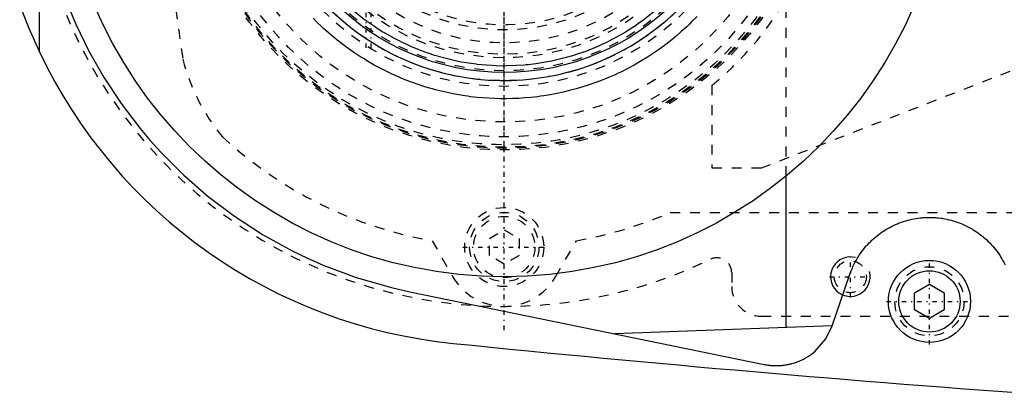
# Model space of a CAD drawing. Extents: x -702 to 168, y -90 to 90.
# Tile 1 of 15: x -699 to -599, y -57 to -19. Entities that reach past the tile are written whole.
import ezdxf

# ---------------------------------------------------------------- set-up
doc = ezdxf.new("R2010")
doc.units = 0
doc.linetypes.add('CENTER', pattern=[1.5, 0.45, -0.5, 0.05, -0.5])
doc.linetypes.add('DASHED', pattern=[2, 1, -1])
for name, color, linetype in [('AM_0', 7, 'CONTINUOUS'), ('AM_10', 7, 'CONTINUOUS'), ('AM_3', 7, 'DASHED'), ('AM_7', 7, 'CENTER')]:
    doc.layers.add(name, color=color, linetype=linetype)

msp = doc.modelspace()

# ---------------------------------------------------------------- linework, layer by layer
at = {"layer": 'AM_0', "color": 7, "linetype": 'CONTINUOUS'}
for p, q in [((-697, -22.249), (-697, 22.249)), ((-621.5, -50.13), (-621.5, -34.825)), ((-616.839, -49.987), (-615.041, -44.743)), ((-608.5, -46.634), (-607, -45.768)), ((-607, -45.768), (-605.5, -46.634)), ((-659.538, -46.532), (-623.705, -53.878)), ((-608.5, -48.366), (-608.5, -46.634)), ((-605.5, -46.634), (-605.5, -48.366)), ((-607, -49.232), (-608.5, -48.366)), ((-605.5, -48.366), (-607, -49.232)), ((-616.839, -49.987), (-638.831, -50.777))]:
    msp.add_line(p, q, dxfattribs=at)
for points in [[(-697, -6.874, 0), (-696.771, -8.29, 0), (-696.184, -11.104, 0), (-695.418, -13.909, 0), (-694.966, -15.307, 0), (-694.467, -16.7, 0), (-693.327, -19.467, 0), (-691.995, -22.197, 0), (-690.467, -24.873, 0), (-688.744, -27.48, 0), (-686.827, -30.001, 0), (-685.796, -31.224, 0), (-684.717, -32.419, 0), (-682.418, -34.718, 0), (-679.934, -36.881, 0), (-677.273, -38.89, 0), (-674.441, -40.729, 0), (-671.448, -42.382, 0), (-669.893, -43.134, 0), (-668.302, -43.832, 0), (-664.985, -45.074, 0), (-661.415, -46.108, 0), (-659.538, -46.532, 0)], [(-699, -17.407, 0), (-698.701, -18.227, 0), (-698.061, -19.853, 0), (-697.367, -21.456, 0), (-697, -22.249, 0)], [(-615.041, -44.743, 0), (-615.002, -44.633, 0), (-614.92, -44.414, 0), (-614.832, -44.198, 0), (-614.786, -44.091, 0), (-614.739, -43.984, 0), (-614.64, -43.774, 0), (-614.535, -43.567, 0), (-614.426, -43.364, 0), (-614.311, -43.164, 0), (-614.191, -42.969, 0), (-614.13, -42.872, 0), (-614.067, -42.777, 0), (-613.939, -42.591, 0), (-613.807, -42.409, 0), (-613.67, -42.232, 0), (-613.531, -42.06, 0), (-613.388, -41.893, 0), (-613.316, -41.811, 0), (-613.242, -41.731, 0), (-613.094, -41.575, 0), (-612.944, -41.424, 0), (-612.867, -41.35, 0), (-612.79, -41.277, 0), (-612.631, -41.132, 0), (-612.467, -40.992, 0), (-612.384, -40.922, 0), (-612.3, -40.854, 0), (-612.128, -40.721, 0), (-611.952, -40.592, 0), (-611.773, -40.467, 0), (-611.591, -40.346, 0), (-611.405, -40.23, 0), (-611.31, -40.174, 0), (-611.215, -40.119, 0), (-611.023, -40.013, 0), (-610.829, -39.911, 0), (-610.631, -39.815, 0), (-610.432, -39.724, 0), (-610.23, -39.638, 0), (-610.128, -39.597, 0), (-610.026, -39.557, 0), (-609.821, -39.482, 0), (-609.614, -39.412, 0), (-609.406, -39.348, 0), (-609.198, -39.289, 0), (-608.988, -39.236, 0), (-608.883, -39.211, 0), (-608.778, -39.188, 0), (-608.567, -39.146, 0), (-608.357, -39.109, 0), (-608.147, -39.078, 0), (-607.937, -39.052, 0), (-607.728, -39.031, 0), (-607.624, -39.023, 0), (-607.52, -39.016, 0), (-607.314, -39.006, 0), (-607.109, -39.001, 0), (-606.905, -39.001, 0), (-606.7, -39.005, 0), (-606.494, -39.015, 0), (-606.39, -39.022, 0), (-606.286, -39.03, 0), (-606.077, -39.05, 0), (-605.867, -39.076, 0), (-605.762, -39.091, 0), (-605.657, -39.107, 0), (-605.446, -39.143, 0), (-605.236, -39.185, 0), (-605.131, -39.208, 0), (-605.025, -39.233, 0), (-604.815, -39.286, 0), (-604.606, -39.344, 0), (-604.398, -39.408, 0), (-604.19, -39.478, 0), (-603.984, -39.553, 0), (-603.882, -39.592, 0), (-603.78, -39.633, 0), (-603.578, -39.719, 0), (-603.377, -39.811, 0), (-603.179, -39.907, 0), (-602.984, -40.009, 0), (-602.79, -40.116, 0), (-602.695, -40.171, 0), (-602.6, -40.227, 0), (-602.413, -40.344, 0), (-602.229, -40.465, 0), (-602.049, -40.591, 0), (-601.872, -40.721, 0), (-601.699, -40.855, 0), (-601.614, -40.924, 0), (-601.53, -40.994, 0), (-601.365, -41.136, 0), (-601.205, -41.282, 0), (-601.049, -41.431, 0), (-600.897, -41.583, 0), (-600.75, -41.739, 0), (-600.677, -41.82, 0), (-600.604, -41.901, 0), (-600.462, -42.069, 0), (-600.322, -42.241, 0), (-600.186, -42.419, 0), (-600.053, -42.602, 0), (-599.925, -42.789, 0), (-599.862, -42.885, 0), (-599.8, -42.982, 0), (-599.681, -43.178, 0), (-599.566, -43.379, 0), (-599.51, -43.481, 0), (-599.456, -43.583, 0), (-599.352, -43.792, 0)], [(-623.705, -53.878, 0), (-623.666, -53.886, 0), (-623.587, -53.901, 0), (-623.509, -53.915, 0), (-623.47, -53.921, 0), (-623.43, -53.927, 0), (-623.351, -53.939, 0), (-623.272, -53.95, 0), (-623.193, -53.96, 0), (-623.114, -53.969, 0), (-623.035, -53.976, 0), (-622.995, -53.98, 0), (-622.988, -53.98, 0), (-622.975, -53.981, 0), (-622.962, -53.982, 0), (-622.955, -53.983, 0), (-622.948, -53.983, 0), (-622.935, -53.984, 0), (-622.922, -53.985, 0), (-622.909, -53.986, 0), (-622.895, -53.987, 0), (-622.882, -53.988, 0), (-622.876, -53.988, 0), (-622.869, -53.989, 0), (-622.856, -53.989, 0), (-622.842, -53.99, 0), (-622.829, -53.991, 0), (-622.816, -53.992, 0), (-622.803, -53.992, 0), (-622.796, -53.993, 0), (-622.789, -53.993, 0), (-622.776, -53.994, 0), (-622.763, -53.994, 0), (-622.749, -53.995, 0), (-622.736, -53.995, 0), (-622.723, -53.996, 0), (-622.716, -53.996, 0), (-622.71, -53.996, 0), (-622.696, -53.997, 0), (-622.683, -53.997, 0), (-622.67, -53.998, 0), (-622.656, -53.998, 0), (-622.643, -53.998, 0), (-622.636, -53.998, 0), (-622.63, -53.999, 0), (-622.617, -53.999, 0), (-622.603, -53.999, 0), (-622.59, -53.999, 0), (-622.577, -54, 0), (-622.563, -54, 0), (-622.557, -54, 0), (-622.55, -54, 0), (-622.537, -54, 0), (-622.524, -54, 0), (-622.517, -54, 0), (-622.51, -54, 0), (-622.497, -54, 0), (-622.484, -54, 0), (-622.477, -54, 0), (-622.47, -54, 0), (-622.457, -54, 0), (-622.444, -54, 0), (-622.43, -54, 0), (-622.417, -53.999, 0), (-622.404, -53.999, 0), (-622.397, -53.999, 0), (-622.391, -53.999, 0), (-622.377, -53.999, 0), (-622.364, -53.998, 0), (-622.351, -53.998, 0), (-622.337, -53.998, 0), (-622.324, -53.997, 0), (-622.318, -53.997, 0), (-622.311, -53.997, 0), (-622.298, -53.997, 0), (-622.284, -53.996, 0), (-622.278, -53.996, 0), (-622.271, -53.996, 0), (-622.258, -53.995, 0), (-622.244, -53.995, 0), (-622.238, -53.994, 0), (-622.231, -53.994, 0), (-622.218, -53.993, 0), (-622.205, -53.993, 0), (-622.191, -53.992, 0), (-622.178, -53.991, 0), (-622.165, -53.991, 0), (-622.158, -53.99, 0), (-622.152, -53.99, 0), (-622.138, -53.989, 0), (-622.125, -53.988, 0), (-622.112, -53.987, 0), (-622.099, -53.987, 0), (-622.085, -53.986, 0), (-622.079, -53.985, 0), (-622.072, -53.985, 0), (-622.059, -53.984, 0), (-622.045, -53.983, 0), (-622.039, -53.982, 0), (-622.032, -53.982, 0), (-622.019, -53.981, 0), (-622.006, -53.98, 0), (-621.999, -53.979, 0), (-621.992, -53.978, 0), (-621.979, -53.977, 0), (-621.966, -53.976, 0), (-621.92, -53.972, 0), (-621.84, -53.964, 0), (-621.761, -53.954, 0), (-621.682, -53.944, 0), (-621.603, -53.933, 0), (-621.564, -53.927, 0), (-621.524, -53.92, 0), (-621.446, -53.907, 0), (-621.367, -53.892, 0), (-621.289, -53.877, 0), (-621.211, -53.86, 0), (-621.133, -53.842, 0), (-621.095, -53.833, 0), (-621.056, -53.824, 0), (-620.979, -53.804, 0), (-620.902, -53.783, 0), (-620.634, -53.703, 0), (-620.186, -53.536, 0), (-619.752, -53.334, 0), (-619.542, -53.22, 0), (-619.336, -53.098, 0), (-618.94, -52.83, 0), (-618.567, -52.531, 0), (-617.471, -51.272, 0), (-616.839, -49.987, 0)]]:
    msp.add_polyline3d(points, dxfattribs=at)
for centre, radius in [((-650, 0), 45), ((-650, 0), 24.35), ((-607, -47.5), 4.15), ((-607, -47.5), 3.1)]:
    msp.add_circle(centre, radius, dxfattribs=at)
for centre, radius, start, end in [((-650, 0), 25.15, 194.02764, 165.97236), ((-650, 0), 52, 205.33168, 264.3162), ((-452.416, 1937.954), 2000, 264.182111, 265.929074)]:
    msp.add_arc(centre, radius, start, end, dxfattribs=at)
at = {"layer": 'AM_10', "color": 7, "linetype": 'CONTINUOUS'}
msp.add_arc((-615, -45), 2, 75, 15, dxfattribs=at)
at = {"layer": 'AM_3', "color": 6, "linetype": 'DASHED'}
for p, q in [((-621.5, -34.825), (-621.5, 34.825)), ((-624, -34), (-572.559, -13.979)), ((-629, -25.65), (-629, -34)), ((-629, -34), (-624, -34)), ((-633.215, -38.5), (-550.341, -38.5)), ((-651.5, -41.134), (-650, -40.268)), ((-650, -40.268), (-648.5, -41.134)), ((-657.3, -41.361), (-655.194, -45.003)), ((-651.5, -42.866), (-651.5, -41.134)), ((-648.5, -41.134), (-648.5, -42.866)), ((-644.806, -45.003), (-642.7, -41.361)), ((-650, -43.732), (-651.5, -42.866)), ((-648.5, -42.866), (-650, -43.732)), ((-627, -44.587), (-627, -46)), ((-624, -49), (-525, -49))]:
    msp.add_line(p, q, dxfattribs=at)
msp.add_polyline3d([(-630.497, -18.672, 0), (-631.016, -19.199, 0), (-631.281, -19.458, 0), (-631.549, -19.712, 0), (-632.096, -20.21, 0), (-632.655, -20.692, 0), (-633.227, -21.158, 0), (-633.81, -21.607, 0), (-634.404, -22.04, 0), (-634.704, -22.249, 0), (-635.007, -22.455, 0), (-635.62, -22.852, 0), (-636.241, -23.231, 0), (-636.87, -23.592, 0), (-637.505, -23.935, 0), (-638.146, -24.259, 0), (-638.468, -24.413, 0), (-638.792, -24.564, 0), (-639.442, -24.85, 0), (-640.095, -25.118, 0), (-640.752, -25.367, 0), (-641.41, -25.597, 0), (-642.069, -25.809, 0), (-642.398, -25.908, 0), (-642.728, -26.002, 0), (-643.386, -26.177, 0), (-644.044, -26.335, 0), (-644.698, -26.474, 0), (-645.35, -26.597, 0), (-645.998, -26.702, 0), (-646.32, -26.748, 0), (-646.641, -26.79, 0), (-647.279, -26.863, 0), (-647.911, -26.919, 0), (-648.224, -26.942, 0), (-648.536, -26.96, 0), (-649.153, -26.987, 0), (-649.762, -26.999, 0), (-650.063, -27, 0), (-650.364, -26.998, 0), (-650.966, -26.983, 0), (-651.569, -26.954, 0), (-652.172, -26.912, 0), (-652.775, -26.857, 0), (-653.378, -26.788, 0), (-653.679, -26.748, 0), (-653.98, -26.705, 0), (-654.58, -26.609, 0), (-655.178, -26.499, 0), (-655.774, -26.375, 0), (-656.367, -26.239, 0), (-656.957, -26.088, 0), (-657.25, -26.008, 0), (-657.543, -25.925, 0), (-658.126, -25.748, 0), (-658.704, -25.559, 0), (-659.278, -25.356, 0), (-659.846, -25.141, 0), (-660.41, -24.912, 0), (-660.69, -24.794, 0), (-660.968, -24.672, 0), (-661.52, -24.419, 0), (-662.066, -24.154, 0), (-662.605, -23.877, 0), (-663.138, -23.588, 0), (-663.663, -23.288, 0), (-663.923, -23.133, 0), (-664.182, -22.976, 0), (-664.692, -22.652, 0), (-665.195, -22.318, 0), (-665.691, -21.973, 0), (-666.177, -21.617, 0), (-666.656, -21.251, 0), (-666.892, -21.063, 0), (-667.125, -20.874, 0), (-667.586, -20.487, 0), (-668.038, -20.09, 0), (-668.261, -19.888, 0), (-668.481, -19.684, 0), (-668.914, -19.268, 0), (-669.338, -18.843, 0)], dxfattribs=at)
for centre, radius in [((-650, 0), 32.175), ((-650, 0), 32), ((-650, 0), 31.9), ((-650, 0), 31.65), ((-650, 0), 30.85), ((-650, 0), 29.35), ((-650, 0), 25.75), ((-650, 0), 25.175), ((-650, 0), 24.175), ((-650, 0), 23.675), ((-650, 0), 22.85), ((-650, 0), 22.5), ((-650, 0), 21.35), ((-650, -42), 4), ((-650, -42), 3.5), ((-650, -42), 3.1), ((-615, -45), 1.621), ((-607, -47.5), 3.5)]:
    msp.add_circle(centre, radius, dxfattribs=at)
for centre, radius, start, end in [((-650, 0), 48, 64.25648, 295.74352), ((-650, 0), 33.15, 309.30765, 50.69235), ((-650, 0), 23.65, 195.40781, 164.59219), ((-650, 0), 20, 182.1491, 177.8509), ((-650, 0), 19.5, 182.20423, 177.79577), ((-533.3, 0.247), 151, 180.0937, 188.85609), ((-663.118, -18.068), 20, 194.27516, 219.72482), ((-650, 0), 42, 227.26789, 259.99061), ((-650, 0), 42, 280.00939, 293.55646), ((-628.5, -44.587), 1.5, 0, 115.74352), ((-650, -42), 6, 210.03203, 329.96797), ((-624, -46), 3, 180, 270)]:
    msp.add_arc(centre, radius, start, end, dxfattribs=at)
at = {"layer": 'AM_7', "color": 4, "linetype": 'CENTER'}
for p, q in [((-650, -50.4), (-650, 50.4)), ((-650, -47.25), (-650, 47.25)), ((-650, -32.392), (-650, 32.392)), ((-650, -25.384), (-650, 25.384)), ((-650, -24.832), (-650, 24.832)), ((-664, 22), (-664, -22)), ((-663.5, 22), (-663.5, -22)), ((-650, -21), (-650, 21)), ((-654.2, -42), (-645.8, -42)), ((-615, -47.1), (-615, -42.9)), ((-607, -51.857), (-607, -43.143)), ((-617.1, -45), (-612.9, -45)), ((-611.357, -47.5), (-602.643, -47.5))]:
    msp.add_line(p, q, dxfattribs=at)

doc.saveas('drawing.dxf')
